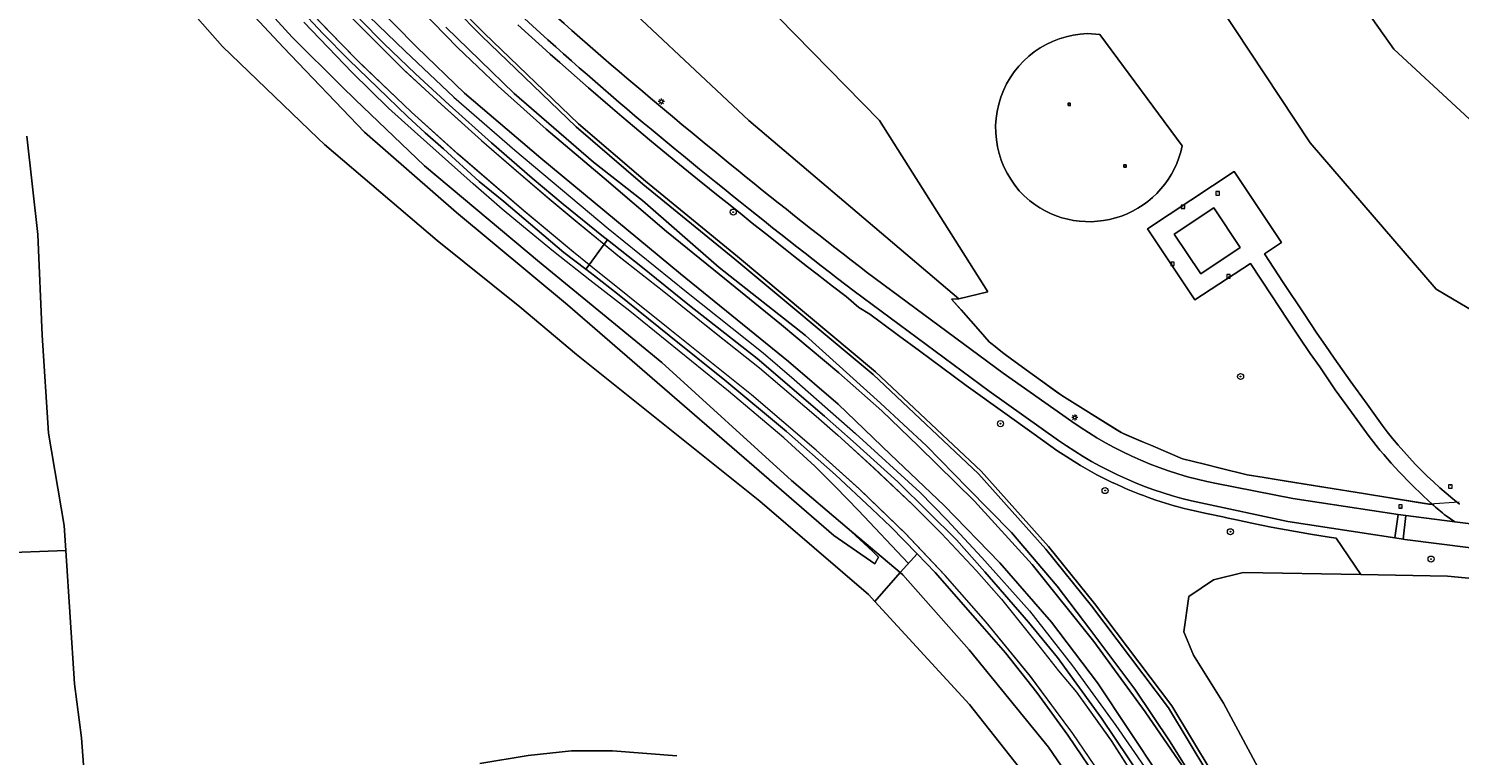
# Model space of a CAD drawing. Header units: metres. Extents: x 168032 to 180145, y 382923 to 399665.
# Tile 126 of 256: x 177898 to 178087, y 387124 to 387220. Entities that reach past the tile are written whole.
import ezdxf
from ezdxf.enums import TextEntityAlignment as Align

# ---------------------------------------------------------------- set-up
doc = ezdxf.new("R2010")
doc.units = ezdxf.units.M
doc.linetypes.add('VW-3-3_STREEP', pattern=[6, 3, -3])
doc.layers.get('0').update_dxf_attribs({"color": 8, "lineweight": 18})
for name, color, linetype, lineweight in [('B-WE-GR-BEPLANTING_CULTUUR_BOSPLANTSOEN-GV', 8, 'Continuous', 18), ('B-WE-GR-BOOM-S', 8, 'Continuous', 18), ('B-WE-GR-BOS_LOOF-GV', 8, 'Continuous', 18), ('B-WE-GR-GROENVOORZIENING-GV', 8, 'Continuous', 18), ('B-WE-IE-MEUBILAIR_WEGMEUBILAIR-G', 8, 'Continuous', 18), ('B-WE-IE-MEUBILAIR_WEGMEUBILAIR-S', 8, 'Continuous', 25), ('B-WE-IE-TERREINAFSCHEIDING_KUNSTMATIG_HEKWERK-G', 8, 'IE-TERREINAFSCHEIDING-KUNSTMATIG', 18), ('B-WE-KL-ET_LS_OV_LICHTMAST-S', 8, 'Continuous', 18), ('B-WE-OG-BEBOUWING-GV', 8, 'Continuous', 18), ('B-WE-OG-TERREIN_CULTUURSCHEIDING-GV', 8, 'Continuous', 18), ('B-WE-OG-TERREIN_ONBEGROEID-GV', 8, 'Continuous', 18), ('B-WE-OG-WATER_MEER-GV', 8, 'Continuous', 18), ('B-WE-OG-WATER_SLOOT-GV', 8, 'Continuous', 18), ('B-WE-OG-WEG-GV', 8, 'Continuous', 18), ('B-WE-RI-GWA_KOLK-S', 8, 'Continuous', 18), ('B-WE-RI-GWA_RIOOLPUT-S', 8, 'Continuous', 18), ('B-WE-VH-VERHARDING_ASFALT-GV', 8, 'Continuous', 18), ('B-WE-VH-VERHARDING_TEGEL-GV', 8, 'Continuous', 18), ('B-WE-VW-MARKERING_LANGS_STREEP_33-G', 8, 'VW-3-3_STREEP', 13), ('B-WE-VW-MARKERING_LANGS_STREEP_DOORGETROKKEN_3X015-G', 8, 'Continuous', 13), ('B-WE-VW-MARKERING_PICTOGRAM-G', 8, 'Continuous', 18)]:
    doc.layers.add(name, color=color, linetype=linetype, lineweight=lineweight)
doc.styles.add('NLCS-ISO', font='NLCS-ISO.ttf')
doc.linetypes.add('IE-TERREINAFSCHEIDING-KUNSTMATIG', pattern='A,4,[82,NLCS.SHX,S=0.75,R=90,X=0,Y=0],4,-2', length=10)

# ---------------------------------------------------------------- blocks, each defined once
blk = doc.blocks.new('SKL-ET_OV_LICHTMAST-SO')
at = {"color": 0, "linetype": 'ByBlock', "lineweight": 18}
for points in [[(-1.25, 0), (-2, 0)], [(-1.41, 1.41), (-0.88, 0.88)], [(0, 2), (0, 1.25)], [(0.88, 0.88), (1.41, 1.41)], [(2, 0), (1.25, 0)], [(-1.41, -1.41), (-0.88, -0.88)], [(0, -1.25), (0, -2)], [(0.88, -0.88), (1.41, -1.41)]]:
    blk.add_lwpolyline(points, dxfattribs=at)
blk.add_circle((0, 0), 1, dxfattribs=at)
blk = doc.blocks.new('SRI-KOLK-SO')
at = {"color": 0, "linetype": 'ByBlock', "lineweight": 18}
blk.add_lwpolyline([(-1.125, -1.125), (1.125, -1.125), (1.125, 1.125), (-1.125, 1.125)], close=True, dxfattribs=at)
at = {"color": 0, "linetype": 'ByBlock', "lineweight": 18, "style": 'NLCS-ISO'}
blk.add_text('k', height=1.5, dxfattribs=at).set_placement((0, 0), align=Align.MIDDLE_CENTER)
blk = doc.blocks.new('SRI-PUT_INSPECTIEPUT_RIOOLPUT-SO')
at = {"color": 0, "linetype": 'ByBlock', "lineweight": 18}
blk.add_lwpolyline([(-1.12, -1.12), (1.12, -1.12), (1.12, 1.12), (-1.12, 1.12)], close=True, dxfattribs=at)
at = {"color": 0, "linetype": 'ByBlock', "lineweight": 18, "style": 'NLCS-ISO'}
blk.add_text('r', height=1.5, dxfattribs=at).set_placement((0, 0.28), align=Align.MIDDLE_CENTER)
blk = doc.blocks.new('SIE-WEG_SPEELTOESTEL-SO')
at = {"flags": 128}
blk.add_lwpolyline([(-0.75, -0.75), (0.75, -0.75), (0.75, 0.75), (-0.75, 0.75)], close=True, dxfattribs=at)
at = {"style": 'NLCS-ISO'}
blk.add_text('SPT', height=0.45, dxfattribs=at).set_placement((0, 0), align=Align.MIDDLE_CENTER)
blk = doc.blocks.new('SGR-BOOM_01-SO')
at = {"linetype": 'ByBlock', "lineweight": 18}
h = blk.add_hatch(color=0, dxfattribs=at)
h.dxf.hatch_style = 1
edge = h.paths.add_edge_path()
edge.add_arc((0, 0), 0.25, 0, 360)
at = {"color": 0, "linetype": 'ByBlock', "lineweight": 18}
for radius in [2, 0.25]:
    blk.add_circle((0, 0), radius, dxfattribs=at)

msp = doc.modelspace()

# ---------------------------------------------------------------- linework, layer by layer
at = {"layer": 'B-WE-GR-BEPLANTING_CULTUUR_BOSPLANTSOEN-GV', "flags": 128}
for points in [[(177918.556, 387223.914), (177923.854, 387217.952), (177936.45, 387205.83), (177937.311, 387205.002), (177952.198, 387192.348), (177963.103, 387183.579), (177970.591, 387177.301), (177994.793, 387157.93), (178009.158, 387145.617), (178009.993, 387144.707), (178013.341, 387148.499), (178006.333, 387154.427), (178009.653, 387151.315), (178010.479, 387150.554), (178010.268, 387150.238), (178009.992, 387149.649), (178004.556, 387153.413), (177969.413, 387183.841), (177954.766, 387196.035), (177942.58, 387206.658), (177931.916, 387217.807), (177921.698, 387228.781)], [(177893.814, 387151.056), (177903.166, 387151.44), (177902.955, 387154.721), (177900.889, 387166.922), (177900.017, 387179.852), (177899.46, 387193.151), (177898.011, 387206.123)]]:
    msp.add_lwpolyline(points, dxfattribs=at)
at = {"layer": 'B-WE-GR-BOS_LOOF-GV', "flags": 128}
msp.add_lwpolyline([(177957.127, 387262.727), (177944.263, 387283.2), (177940.096, 387306.934), (177942.421, 387329.128), (177970.544, 387352.057), (177960.076, 387369.45), (177939.058, 387371.235), (177923.428, 387344.438), (177912.195, 387312.007), (177927.232, 387279.939), (177952.235, 387246.783), (177993.362, 387208.192), (178021.082, 387184.639), (178024.887, 387185.545), (178010.574, 387208.192)], close=True, dxfattribs=at)
msp.add_lwpolyline([(178112.609, 387145.476), (178085.596, 387148.049), (178074.138, 387148.254), (178058.601, 387148.531), (178054.673, 387147.545), (178051.431, 387145.33), (178050.766, 387140.668), (178052.075, 387137.613), (178056.003, 387131.259), (178063.488, 387117.339), (178072.68, 387099.828), (178077.605, 387085.487), (178078.984, 387080.092), (178083.286, 387064.612), (178088.506, 387044.128)], dxfattribs=at)
at = {"layer": 'B-WE-GR-GROENVOORZIENING-GV', "flags": 128}
for points in [[(177957.127, 387262.727), (178010.574, 387208.192), (178024.887, 387185.545), (178021.082, 387184.639), (178020.107, 387184.61), (178021.372, 387183.174), (178022.647, 387181.727), (178023.93, 387180.27), (178025.086, 387178.959), (178025.297, 387178.779), (178025.865, 387178.326), (178026.386, 387177.91), (178027.023, 387177.403), (178028.009, 387176.678), (178030.752, 387174.677), (178034.657, 387171.881), (178041.821, 387167.408), (178042.496, 387166.986), (178042.926, 387166.786), (178045.096, 387165.861), (178046.402, 387165.304), (178050.611, 387163.509), (178053.486, 387162.8), (178055.555, 387162.295), (178059.122, 387161.424), (178061.376, 387161.058), (178064.305, 387160.585), (178069.542, 387159.737), (178074.51, 387158.934), (178081.437, 387157.813), (178083.115, 387157.542), (178083.567, 387157.548)], [(178253.831, 387154.459), (178213.864, 387158.918), (178173.18, 387163.221), (178127.177, 387168.935), (178104.249, 387173.992), (178084.076, 387185.923), (178067.466, 387205.213), (178045.504, 387238.437)], [(178038.063, 387219.642), (178039.67, 387219.518), (178050.569, 387204.818)], [(178075.241, 387166.466), (178072.913, 387169.688), (178070.775, 387172.647), (178068.714, 387175.643), (178067.47, 387177.441), (178065.993, 387179.579), (178064.399, 387181.96), (178062.382, 387185.039), (178059.565, 387189.301), (178052.251, 387184.521), (178045.971, 387193.87), (178057.415, 387201.461), (178057.601, 387201.184), (178063.67, 387192.09), (178061.407, 387190.569), (178063.895, 387186.8), (178066.661, 387182.649), (178068.347, 387180.103), (178069.48, 387178.468), (178070.608, 387176.814), (178072.737, 387173.822), (178075.005, 387170.725)]]:
    msp.add_lwpolyline(points, dxfattribs=at)
at = {"layer": 'B-WE-GR-GROENVOORZIENING-GV'}
for points in [[(178030.437, 387197.571, -0.6923033), (178038.063, 387219.642)], [(178050.569, 387204.818, -0.5594514), (178030.437, 387197.571)], [(178075.005, 387170.725, 0.0804111), (178087.17, 387157.546)], [(178083.567, 387157.548, -0.0473213), (178075.241, 387166.466)]]:
    msp.add_lwpolyline(points, format="xyb", dxfattribs=at)
at = {"layer": 'B-WE-IE-MEUBILAIR_WEGMEUBILAIR-G', "flags": 128}
for points in [[(177954.384, 387211.238), (177947.949, 387217.315), (177940.776, 387224.283), (177936.589, 387228.992), (177931.729, 387234.479), (177926.084, 387241.416), (177921.554, 387247.309), (177916.277, 387254.526), (177910.071, 387263.573), (177903.471, 387274.312), (177898.047, 387283.795)], [(178014.359, 387149.767), (178007.834, 387156.715), (178004.792, 387159.826), (178002.043, 387162.539), (177997.977, 387166.273), (177990.656, 387172.462), (177977.614, 387183.005), (177972.365, 387187.111), (177967.55, 387190.909), (177963.602, 387194.143), (177960.795, 387196.485), (177956.944, 387199.831), (177949.212, 387206.748), (177945.776, 387209.794), (177940.95, 387214.525), (177934.577, 387221.14)], [(177954.384, 387211.238), (177962.436, 387204.271), (177974.775, 387193.921), (177985.095, 387185.557), (177995.224, 387177.512), (177999.33, 387174.001), (178007.431, 387166.866), (178015.899, 387159.101), (178019.476, 387155.463), (178024.116, 387150.509), (178030.408, 387143.452), (178036.096, 387136.189), (178041.808, 387128.323), (178045.547, 387122.923), (178048.908, 387117.492), (178053.978, 387108.423), (178059.921, 387096.16), (178063.463, 387087.679), (178068.513, 387073.491), (178071.94, 387062.567)]]:
    msp.add_lwpolyline(points, dxfattribs=at)
at = {"layer": 'B-WE-IE-TERREINAFSCHEIDING_KUNSTMATIG_HEKWERK-G', "flags": 128}
msp.add_lwpolyline([(178087.149, 387157.789), (178083.194, 387157.53), (178059.141, 387161.42), (178050.649, 387163.494), (178042.58, 387166.935), (178034.145, 387172.202), (178027.089, 387177.351), (178025.121, 387178.921), (178020.107, 387184.61)], dxfattribs=at)
at = {"layer": 'B-WE-OG-BEBOUWING-GV', "flags": 128}
msp.add_lwpolyline([(178053.012, 387187.93), (178058.23, 387191.421), (178054.73, 387196.651), (178049.513, 387193.16)], close=True, dxfattribs=at)
at = {"layer": 'B-WE-OG-TERREIN_CULTUURSCHEIDING-GV', "flags": 128}
for points in [[(178083.567, 387157.548), (178083.115, 387157.542), (178081.437, 387157.813), (178074.51, 387158.934), (178069.542, 387159.737), (178064.305, 387160.585), (178061.376, 387161.058), (178059.122, 387161.424), (178055.555, 387162.295), (178053.486, 387162.8), (178050.611, 387163.509), (178046.402, 387165.304), (178045.096, 387165.861), (178042.926, 387166.786), (178042.496, 387166.986), (178041.821, 387167.408), (178034.657, 387171.881), (178030.752, 387174.677), (178028.009, 387176.678), (178027.023, 387177.403), (178026.386, 387177.91), (178025.865, 387178.326), (178025.297, 387178.779), (178025.086, 387178.959), (178023.93, 387180.27), (178022.647, 387181.727), (178021.372, 387183.174), (178020.107, 387184.61), (178021.082, 387184.639), (177993.362, 387208.192), (177952.235, 387246.783)], [(177951.259, 387226.946), (177958.39, 387219.724), (177970.873, 387207.73), (177979.689, 387200.169), (177991.831, 387190.245), (178010.077, 387175.011), (178024.026, 387161.874), (178032.927, 387151.94), (178038.976, 387144.445), (178049.186, 387130.937), (178056.971, 387117.962), (178065.283, 387102.773), (178070.219, 387089.709), (178076.294, 387072.261), (178079.736, 387056.277), (178083.192, 387040.026), (178087.014, 387014.247)], [(177962.864, 387220.799), (177964.272, 387219.516), (177966.065, 387217.896), (177967.115, 387216.955), (177968.393, 387215.817), (177969.535, 387214.806), (177970.661, 387213.815), (177972.161, 387212.504), (177975.015, 387210.04), (177976.587, 387208.698), (177978.246, 387207.294), (177980.233, 387205.627), (177983.481, 387202.942), (177986.572, 387200.428), (177988.152, 387199.158), (177989.297, 387198.245), (177990.861, 387196.982), (177992.444, 387195.71), (177993.786, 387194.636), (177995.532, 387193.247), (177998.145, 387191.184), (177999.233, 387190.33), (178001.083, 387188.885), (178002.371, 387187.884), (178004.384, 387186.329), (178006.19, 387184.942), (178007.877, 387183.505), (178009.313, 387182.627), (178010.873, 387181.475), (178013.117, 387179.817), (178015.859, 387177.792), (178022.058, 387173.214), (178027.139, 387169.535), (178031.013, 387166.778), (178034.028, 387164.636), (178037.129, 387162.641), (178039.294, 387161.425), (178040.87, 387160.624), (178041.299, 387160.417), (178041.649, 387160.252), (178042.044, 387160.069), (178042.617, 387159.811), (178043.006, 387159.641), (178043.398, 387159.473), (178044.463, 387159.037), (178044.93, 387158.854), (178045.443, 387158.659), (178046.109, 387158.415), (178046.952, 387158.121), (178047.771, 387157.851), (178049.496, 387157.331), (178050.033, 387157.182), (178050.648, 387157.02), (178051.383, 387156.836), (178052.393, 387156.602), (178053.145, 387156.441), (178053.774, 387156.307), (178055.929, 387155.848), (178056.64, 387155.696), (178057.744, 387155.461), (178058.75, 387155.247), (178059.759, 387155.032), (178062.321, 387154.486), (178067.484, 387153.577), (178069.973, 387153.196), (178070.904, 387153.054), (178074.138, 387148.254), (178085.596, 387148.049), (178112.609, 387145.476)], [(177989.297, 387198.245), (177988.152, 387199.158), (177986.572, 387200.428), (177983.481, 387202.942), (177980.233, 387205.627), (177978.246, 387207.294), (177976.587, 387208.698), (177975.015, 387210.04), (177972.161, 387212.504), (177970.661, 387213.815), (177969.535, 387214.806), (177968.393, 387215.817), (177967.115, 387216.955), (177966.065, 387217.896), (177964.272, 387219.516), (177962.864, 387220.799)], [(178063.488, 387117.339), (178056.003, 387131.259), (178052.075, 387137.613), (178050.766, 387140.668), (178051.431, 387145.33), (178054.673, 387147.545), (178058.601, 387148.531), (178074.138, 387148.254), (178070.904, 387153.054), (178069.973, 387153.196), (178067.484, 387153.577), (178062.321, 387154.486), (178059.759, 387155.032), (178058.75, 387155.247), (178057.744, 387155.461), (178056.64, 387155.696), (178055.929, 387155.848), (178053.774, 387156.307), (178053.145, 387156.441), (178052.393, 387156.602), (178051.383, 387156.836), (178050.648, 387157.02), (178050.033, 387157.182), (178049.496, 387157.331), (178047.771, 387157.851), (178046.952, 387158.121), (178046.109, 387158.415), (178045.443, 387158.659), (178044.93, 387158.854), (178044.463, 387159.037), (178043.398, 387159.473), (178043.006, 387159.641), (178042.617, 387159.811), (178042.044, 387160.069), (178041.649, 387160.252), (178041.299, 387160.417), (178040.87, 387160.624), (178039.294, 387161.425), (178037.129, 387162.641), (178034.028, 387164.636), (178031.013, 387166.778), (178027.139, 387169.535), (178022.058, 387173.214), (178015.859, 387177.792), (178013.117, 387179.817), (178010.873, 387181.475), (178009.313, 387182.627), (178007.877, 387183.505), (178006.19, 387184.942), (178004.384, 387186.329), (178002.371, 387187.884), (178001.083, 387188.885), (177999.233, 387190.33), (177998.145, 387191.184), (177995.532, 387193.247), (177993.786, 387194.636), (177992.444, 387195.71), (177990.861, 387196.982), (177989.297, 387198.245)], [(178009.028, 387188.063), (178026.941, 387174.825), (178035.988, 387168.43)], [(178034.237, 387165.958), (178025.085, 387172.472), (178007.232, 387185.657)], [(178055.084, 387160.255), (178065.176, 387158.274), (178079.061, 387156.187), (178080.088, 387156.033), (178086.572, 387155.215), (178085.393, 387155.99)], [(178104.203, 386964.884), (178130.078, 387136.082), (178128.161, 387144.871), (178127.362, 387146.882), (178079.941, 387152.888), (178079.74, 387152.919), (178078.656, 387153.084), (178064.527, 387155.244), (178053.041, 387157.69)]]:
    msp.add_lwpolyline(points, dxfattribs=at)
at = {"layer": 'B-WE-OG-TERREIN_CULTUURSCHEIDING-GV'}
for points in [[(177958.783, 387230.371, 0.0132828), (177975.18, 387215.523)], [(177990.094, 387199.146, -0.0220123), (177956.639, 387228.244)], [(177975.18, 387215.523, 0.01305), (178009.028, 387188.063)], [(178007.232, 387185.657, -0.0069532), (177990.094, 387199.146)], [(178035.988, 387168.43, 0.1056087), (178055.084, 387160.255)], [(178053.041, 387157.69, -0.1024867), (178034.237, 387165.958)], [(178085.393, 387155.99, -0.0088565), (178083.567, 387157.548)]]:
    msp.add_lwpolyline(points, format="xyb", dxfattribs=at)
at = {"layer": 'B-WE-OG-TERREIN_ONBEGROEID-GV', "flags": 128}
for points in [[(178274.88, 387164.191), (178260.862, 387164.385), (178238.086, 387166.426), (178196.518, 387171.297), (178158.866, 387176.297), (178106.631, 387191.579), (178078.503, 387217.584), (178056.829, 387248.224)], [(178045.504, 387238.437), (178067.466, 387205.213), (178084.076, 387185.923), (178104.249, 387173.992), (178127.177, 387168.935), (178173.18, 387163.221), (178213.864, 387158.918), (178253.831, 387154.459), (178274.784, 387154.34), (178288.94, 387157.896), (178286.369, 387165.192)], [(178039.67, 387219.518), (178038.063, 387219.642)], [(178050.569, 387204.818), (178039.67, 387219.518)]]:
    msp.add_lwpolyline(points, dxfattribs=at)
at = {"layer": 'B-WE-OG-TERREIN_ONBEGROEID-GV'}
for points in [[(178038.063, 387219.642, 0.6923033), (178030.437, 387197.571)], [(178030.437, 387197.571, 0.5594514), (178050.569, 387204.818)]]:
    msp.add_lwpolyline(points, format="xyb", dxfattribs=at)
at = {"layer": 'B-WE-OG-WATER_MEER-GV', "flags": 128}
msp.add_lwpolyline([(177985.653, 387409.099), (177985.613, 387404.689), (177982.599, 387401.528), (177984.997, 387392.819), (177999.061, 387356.312), (178014.86, 387321.581), (178033.493, 387286.799), (178056.829, 387248.224), (178078.503, 387217.584), (178106.631, 387191.579), (178158.866, 387176.297), (178196.518, 387171.297), (178238.086, 387166.426), (178260.862, 387164.385), (178274.88, 387164.191)], dxfattribs=at)
at = {"layer": 'B-WE-OG-WATER_SLOOT-GV', "flags": 128}
for points in [[(178086.509, 387014.244), (178082.699, 387039.937), (178079.247, 387056.173), (178075.811, 387072.126), (178069.749, 387089.539), (178064.828, 387102.563), (178056.537, 387117.713), (178048.771, 387130.657), (178038.582, 387144.137), (178032.547, 387151.616), (178023.668, 387161.524), (178009.745, 387174.637), (177991.513, 387189.86), (177979.368, 387199.786), (177970.547, 387207.351), (177958.039, 387219.368), (177950.894, 387226.603)], [(177943.543, 387223.922), (177949.489, 387217.86), (177955.798, 387211.77), (177965.857, 387203.195), (177984.33, 387187.925), (177998.575, 387176.346), (178005.116, 387170.752), (178012.053, 387164.084), (178019.116, 387157.36), (178026.466, 387149.801), (178033.29, 387141.955), (178039.363, 387133.97), (178047.564, 387121.651), (178052.088, 387113.848), (178056.171, 387106.809), (178063.405, 387091.41), (178068.664, 387077.689), (178072.843, 387065.415), (178076.053, 387054.749), (178079.252, 387035.619), (178080.777, 387025.789)], [(178051.55, 387121.56), (178045.663, 387130.144), (178038.884, 387139.425), (178030.735, 387149.583), (178023.122, 387157.928), (178015.725, 387165.211), (178010.923, 387169.84), (178005.225, 387174.864), (177997.663, 387181.206), (177988.742, 387188.455), (177982.457, 387193.511), (177974.227, 387200.575), (177966.586, 387207.048), (177960.251, 387212.719), (177954.881, 387217.836), (177950.033, 387222.798)], [(177950.033, 387222.798), (177954.881, 387217.836), (177960.251, 387212.719), (177966.586, 387207.048), (177974.227, 387200.575), (177982.457, 387193.511), (177988.742, 387188.455), (177997.663, 387181.206), (178005.225, 387174.864), (178010.923, 387169.84), (178015.725, 387165.211), (178023.122, 387157.928), (178030.735, 387149.583), (178038.884, 387139.425), (178045.663, 387130.144), (178051.55, 387121.56)], [(177953.348, 387220.48), (177962.363, 387211.734), (177972.851, 387202.681), (177979.304, 387197.601), (177989.421, 387188.775), (178000.841, 387179.78), (178010.729, 387170.848), (178016.811, 387165.219), (178022.197, 387159.693), (178028.024, 387153.814), (178034.064, 387146.714), (178038.384, 387141.057), (178044.291, 387133.108), (178048.974, 387126.154), (178054.08, 387117.966)], [(178054.08, 387117.966), (178048.974, 387126.154), (178044.291, 387133.108), (178038.384, 387141.057), (178034.064, 387146.714), (178028.024, 387153.814), (178022.197, 387159.693), (178016.811, 387165.219), (178010.729, 387170.848), (178000.841, 387179.78), (177989.421, 387188.775), (177979.304, 387197.601), (177972.851, 387202.681), (177962.363, 387211.734), (177953.348, 387220.48)]]:
    msp.add_lwpolyline(points, dxfattribs=at)
at = {"layer": 'B-WE-OG-WEG-GV', "flags": 128}
for points in [[(177921.698, 387228.781), (177931.916, 387217.807), (177942.58, 387206.658), (177954.766, 387196.035), (177969.413, 387183.841), (178004.556, 387153.413), (178009.992, 387149.649), (178010.268, 387150.238), (178010.479, 387150.554), (178009.653, 387151.315), (178006.333, 387154.427), (177998.989, 387160.638), (177981.855, 387176.253), (177965.708, 387189.465), (177950.51, 387202.214), (177941.382, 387210.955), (177939.601, 387212.662), (177933.051, 387219.162), (177924.711, 387228.319)], [(177924.711, 387228.319), (177933.051, 387219.162), (177939.601, 387212.662), (177941.382, 387210.955), (177950.51, 387202.214), (177965.708, 387189.465), (177981.855, 387176.253), (177998.989, 387160.638), (178006.333, 387154.427), (178013.341, 387148.499), (178015.548, 387150.999), (178012.112, 387154.551), (178009.576, 387156.916), (178004.8, 387161.418), (177998.336, 387167.127), (177990.181, 387173.89), (177982.822, 387179.789), (177975.993, 387185.28), (177972.975, 387187.693), (177971.816, 387188.562), (177968.914, 387190.736), (177961.002, 387197.472), (177957.758, 387200.106), (177953.037, 387204.435), (177950.623, 387206.571), (177948.264, 387208.695), (177944.371, 387212.504), (177940.501, 387216.215), (177937.116, 387219.674), (177933.877, 387223.076)], [(177950.894, 387226.603), (177958.039, 387219.368), (177970.547, 387207.351), (177979.368, 387199.786), (177991.513, 387189.86), (178009.745, 387174.637), (178023.668, 387161.524), (178032.547, 387151.616), (178038.582, 387144.137), (178048.771, 387130.657), (178056.537, 387117.713), (178064.828, 387102.563), (178069.749, 387089.539), (178075.811, 387072.126), (178079.247, 387056.173), (178082.699, 387039.937), (178086.509, 387014.244)], [(178087.014, 387014.247), (178083.192, 387040.026), (178079.736, 387056.277), (178076.294, 387072.261), (178070.219, 387089.709), (178065.283, 387102.773), (178056.971, 387117.962), (178049.186, 387130.937), (178038.976, 387144.445), (178032.927, 387151.94), (178024.026, 387161.874), (178010.077, 387175.011), (177991.831, 387190.245), (177979.689, 387200.169), (177970.873, 387207.73), (177958.39, 387219.724), (177951.259, 387226.946)], [(178033.047, 387117.696), (178022.466, 387131.098), (178009.993, 387144.707), (178009.158, 387145.617), (177994.793, 387157.93), (177970.591, 387177.301), (177963.103, 387183.579), (177952.198, 387192.348), (177937.311, 387205.002), (177936.45, 387205.83), (177923.854, 387217.952), (177918.556, 387223.914)], [(178080.777, 387025.789), (178079.252, 387035.619), (178076.053, 387054.749), (178072.843, 387065.415), (178068.664, 387077.689), (178063.405, 387091.41), (178056.171, 387106.809), (178052.088, 387113.848), (178047.564, 387121.651), (178039.363, 387133.97), (178033.29, 387141.955), (178026.466, 387149.801), (178019.116, 387157.36), (178012.053, 387164.084), (178005.116, 387170.752), (177998.575, 387176.346), (177984.33, 387187.925), (177965.857, 387203.195), (177955.798, 387211.77), (177949.489, 387217.86), (177943.543, 387223.922)], [(177941.987, 387221.548), (177945.153, 387218.349), (177949.347, 387214.324), (177953.767, 387210.233), (177959.377, 387205.218), (177964.732, 387200.558), (177968.832, 387197.114), (177974.163, 387192.824), (177974.683, 387192.417), (177979.099, 387188.964), (177985.524, 387183.749), (177994.451, 387176.755), (178003.345, 387169.13), (178007.102, 387165.801), (178013.032, 387160.477), (178017.017, 387156.521), (178020.751, 387152.848), (178024.504, 387148.584), (178030.26, 387141.973), (178034.078, 387137.277), (178039.909, 387129.278), (178045.424, 387121.112)], [(177898.011, 387206.123), (177899.46, 387193.151), (177900.017, 387179.852), (177900.889, 387166.922), (177902.955, 387154.721), (177903.166, 387151.44), (177904.302, 387133.812), (177905.248, 387126.696), (177905.734, 387120.123)], [(177905.734, 387120.123), (177905.248, 387126.696), (177904.302, 387133.812), (177903.166, 387151.44), (177893.814, 387151.056)], [(178039.984, 387120.34), (178035.452, 387127.027), (178031.382, 387132.669), (178027.234, 387137.919), (178024.15, 387141.45), (178017.939, 387148.528), (178015.548, 387150.999), (178013.341, 387148.499), (178013.676, 387148.216), (178022.423, 387138.301), (178032.897, 387125.465), (178039.846, 387115.296)], [(178039.846, 387115.296), (178032.897, 387125.465), (178022.423, 387138.301), (178013.676, 387148.216), (178013.341, 387148.499), (178009.993, 387144.707), (178022.466, 387131.098), (178033.047, 387117.696)], [(177957.815, 387123.314), (177964.192, 387124.381), (177969.909, 387124.969), (177975.356, 387124.973), (177983.853, 387124.318)], [(177983.853, 387124.318), (177975.356, 387124.973), (177969.909, 387124.969), (177964.192, 387124.381), (177957.815, 387123.314)]]:
    msp.add_lwpolyline(points, dxfattribs=at)
at = {"layer": 'B-WE-VH-VERHARDING_ASFALT-GV'}
for points in [[(177975.18, 387215.523, -0.0132828), (177958.783, 387230.371)], [(177956.639, 387228.244, 0.0220123), (177990.094, 387199.146)], [(178009.028, 387188.063, -0.01305), (177975.18, 387215.523)], [(177990.094, 387199.146, 0.0069532), (178007.232, 387185.657)], [(178055.084, 387160.255, -0.1056087), (178035.988, 387168.43)], [(178034.237, 387165.958, 0.1024867), (178053.041, 387157.69)]]:
    msp.add_lwpolyline(points, format="xyb", dxfattribs=at)
at = {"layer": 'B-WE-VH-VERHARDING_ASFALT-GV', "flags": 128}
for points in [[(177933.877, 387223.076), (177937.116, 387219.674), (177940.501, 387216.215), (177944.371, 387212.504), (177948.264, 387208.695), (177950.623, 387206.571), (177953.037, 387204.435), (177957.758, 387200.106), (177961.002, 387197.472), (177968.914, 387190.736), (177971.816, 387188.562), (177972.249, 387189.144), (177974.258, 387191.846), (177974.683, 387192.417), (177974.163, 387192.824), (177968.832, 387197.114), (177964.732, 387200.558), (177959.377, 387205.218), (177953.767, 387210.233), (177949.347, 387214.324), (177945.153, 387218.349), (177941.987, 387221.548)], [(178045.424, 387121.112), (178039.909, 387129.278), (178034.078, 387137.277), (178030.26, 387141.973), (178024.504, 387148.584), (178020.751, 387152.848), (178017.017, 387156.521), (178013.032, 387160.477), (178007.102, 387165.801), (178003.345, 387169.13), (177994.451, 387176.755), (177985.524, 387183.749), (177979.099, 387188.964), (177974.683, 387192.417), (177974.258, 387191.846), (177972.249, 387189.144), (177971.816, 387188.562), (177972.975, 387187.693), (177975.993, 387185.28), (177982.822, 387179.789), (177990.181, 387173.89), (177998.336, 387167.127), (178004.8, 387161.418), (178009.576, 387156.916), (178012.112, 387154.551), (178015.548, 387150.999), (178017.939, 387148.528), (178024.15, 387141.45), (178027.234, 387137.919), (178031.382, 387132.669), (178035.452, 387127.027), (178039.984, 387120.34)], [(178035.988, 387168.43), (178026.941, 387174.825), (178009.028, 387188.063)], [(178007.232, 387185.657), (178025.085, 387172.472), (178034.237, 387165.958)], [(178053.041, 387157.69), (178064.527, 387155.244), (178078.656, 387153.084), (178079.061, 387156.187), (178065.176, 387158.274), (178055.084, 387160.255)], [(178138.49, 387145.472), (178148.98, 387144.143), (178151.178, 387143.865), (178154.311, 387143.468), (178157.67, 387143.043), (178165.891, 387142.002), (178166.316, 387145.15), (178086.572, 387155.215), (178080.088, 387156.033), (178079.74, 387152.919), (178079.941, 387152.888), (178127.362, 387146.882), (178128.161, 387144.871), (178130.078, 387136.082), (178104.203, 386964.884)]]:
    msp.add_lwpolyline(points, dxfattribs=at)
msp.add_lwpolyline([(178080.088, 387156.033), (178079.061, 387156.187), (178078.656, 387153.084), (178079.74, 387152.919)], close=True, dxfattribs=at)
at = {"layer": 'B-WE-VH-VERHARDING_TEGEL-GV', "flags": 128}
for points in [[(178075.005, 387170.725), (178072.737, 387173.822), (178070.608, 387176.814), (178069.48, 387178.468), (178068.347, 387180.103), (178066.661, 387182.649), (178063.895, 387186.8), (178061.407, 387190.569), (178063.67, 387192.09), (178057.601, 387201.184), (178057.415, 387201.461), (178045.971, 387193.87), (178052.251, 387184.521), (178059.565, 387189.301), (178062.382, 387185.039), (178064.399, 387181.96), (178065.993, 387179.579), (178067.47, 387177.441), (178068.714, 387175.643), (178070.775, 387172.647), (178072.913, 387169.688), (178075.241, 387166.466)], [(178085.393, 387155.99), (178086.572, 387155.215), (178166.316, 387145.15), (178166.877, 387146.836), (178089.134, 387156.695)]]:
    msp.add_lwpolyline(points, dxfattribs=at)
msp.add_lwpolyline([(178053.012, 387187.93), (178049.513, 387193.16), (178054.73, 387196.651), (178058.23, 387191.421)], close=True, dxfattribs=at)
at = {"layer": 'B-WE-VH-VERHARDING_TEGEL-GV'}
for points in [[(178087.17, 387157.546, -0.0804111), (178075.005, 387170.725)], [(178075.241, 387166.466, 0.0473213), (178083.567, 387157.548)], [(178083.567, 387157.548, 0.0088565), (178085.393, 387155.99)]]:
    msp.add_lwpolyline(points, format="xyb", dxfattribs=at)
at = {"layer": 'B-WE-VW-MARKERING_LANGS_STREEP_33-G', "const_width": 0.15, "flags": 128}
msp.add_lwpolyline([(177298.515, 388828.424), (177296.837, 388827.393), (177295.849, 388826.669), (177294.466, 388825.604), (177293.455, 388824.606), (177292.118, 388823.146), (177291.33, 388822.198), (177290.055, 388820.358), (177289.159, 388818.773), (177288.345, 388817.202), (177287.395, 388814.736), (177286.691, 388812.224), (177286.28, 388809.374), (177286.061, 388806.39), (177285.766, 388803.352), (177285.281, 388800.48), (177284.522, 388797.505), (177284.041, 388795.856), (177283.65, 388794.663), (177282.507, 388791.768), (177281.655, 388789.911), (177280.8, 388788.289), (177279.648, 388786.233), (177278.533, 388784.498), (177277.116, 388782.465), (177276.192, 388781.322), (177275.237, 388780.194), (177274.369, 388779.233), (177272.309, 388777.157), (177271.3, 388776.224), (177270.165, 388775.007), (177268.002, 388772.992), (177266.881, 388771.758), (177266.151, 388770.609), (177265.551, 388769.52), (177264.814, 388767.865), (177264.437, 388766.723), (177264.182, 388765.201), (177263.999, 388763.459), (177263.912, 388762.164), (177264.085, 388760.489), (177264.283, 388759.33), (177264.504, 388758.341), (177265.288, 388754.916), (177267.108, 388747.637), (177269.384, 388739.13), (177270.897, 388733.363), (177273.052, 388724.638), (177276.88, 388710.01), (177278.366, 388704.302), (177279.931, 388698.553), (177281.765, 388692.815), (177284.924, 388684.565), (177287.237, 388679.281), (177289.483, 388674.64), (177291.411, 388670.982), (177292.805, 388668.476), (177295.441, 388664.072), (177299.1, 388658.338), (177302.115, 388653.964), (177305.803, 388648.986), (177308.018, 388646.12), (177313.621, 388639.279), (177317.385, 388634.917), (177323.462, 388628.154), (177327.557, 388623.789), (177331.711, 388619.44), (177335.942, 388615.135), (177340.217, 388610.94), (177346.647, 388604.819), (177353.264, 388598.688), (177359.852, 388592.695), (177362.185, 388590.571), (177366.618, 388586.623), (177384.44, 388570.458), (177393.28, 388562.363), (177397.268, 388558.542), (177406.266, 388549.922), (177410.454, 388545.68), (177414.678, 388541.266), (177418.734, 388536.881), (177426.644, 388527.886), (177432.287, 388521.114), (177437.969, 388513.834), (177442.293, 388507.99), (177446.076, 388502.598), (177448.894, 388498.372), (177451.586, 388494.197), (177454.786, 388489.066), (177457.896, 388483.861), (177460.895, 388478.628), (177464.174, 388472.691), (177467.993, 388465.602), (177472.179, 388457.48), (177476.145, 388449.544), (177480.776, 388439.868), (177482.695, 388435.857), (177489.006, 388422.403), (177495.351, 388408.788), (177500.479, 388397.853), (177504.099, 388390.058), (177508.053, 388381.544), (177515.69, 388365.142), (177523.205, 388348.952), (177530.844, 388332.464), (177537.048, 388319.105), (177542.513, 388307.327), (177543.471, 388305.26), (177551.032, 388289.002), (177557.304, 388275.48), (177563.729, 388261.758), (177571.377, 388245.305), (177578.341, 388230.404), (177578.987, 388229.023), (177582.545, 388221.326), (177587.743, 388210.08), (177590.948, 388203.172), (177594.046, 388196.496), (177601.761, 388179.967), (177614.387, 388152.731), (177624.471, 388130.963), (177630.488, 388117.974), (177634.555, 388109.195), (177644.653, 388087.324), (177654.7, 388065.514), (177664.583, 388043.773), (177672.003, 388026.94), (177675.439, 388019.144), (177682.546, 388002.572), (177690.793, 387983.063), (177697.564, 387966.52), (177704.375, 387949.668), (177710.443, 387934.471), (177710.994, 387933.092), (177717.588, 387916.148), (177723.912, 387899.292), (177730.156, 387882.296), (177736.293, 387865.366), (177742.345, 387848.511), (177745.039, 387840.678), (177748.238, 387831.375), (177754.036, 387814.295), (177759.597, 387797.451), (177765.149, 387780.089), (177771.423, 387760.222), (177775.928, 387745.302), (177778.409, 387737.084), (177783.49, 387719.885), (177785.161, 387714.156), (177789.365, 387699.562), (177792.798, 387687.389), (177794.415, 387681.654), (177796.335, 387675.96), (177800.327, 387664.6), (177804.324, 387653.175), (177806.247, 387647.637), (177808.234, 387641.929), (177809.204, 387639.207), (177810.075, 387636.284), (177813.006, 387624.512), (177815.813, 387612.851), (177819.927, 387595.428), (177822.667, 387583.675), (177826.562, 387566.332), (177829.182, 387554.552), (177829.659, 387552.374), (177833.05, 387536.878), (177839.061, 387507.859), (177842.512, 387490.277), (177843.605, 387484.317), (177846.666, 387467.635), (177846.84, 387466.685), (177850.136, 387448.94), (177853.494, 387431.241), (177856.866, 387413.507), (177859.147, 387401.802), (177862.637, 387383.917), (177865.061, 387372.406), (177867.688, 387360.836), (177869.818, 387352.296), (177872.57, 387342.229), (177874.298, 387336.378), (177876.092, 387330.712), (177877.564, 387326.285), (177880.606, 387318.08), (177884.543, 387308.22), (177889.515, 387296.984), (177893.198, 387289.292), (177895.916, 387283.968), (177898.752, 387278.618), (177901.804, 387273.376), (177904.767, 387268.362), (177910.069, 387260.113), (177914.781, 387253.294), (177920.636, 387245.289), (177927.498, 387236.499), (177933.392, 387229.781), (177939.639, 387223.022), (177947.983, 387214.699), (177952.702, 387210.344), (177958.06, 387205.527), (177962.678, 387201.536), (177966.995, 387197.854), (177970.427, 387194.996), (177974.258, 387191.846), (177976.062, 387190.363), (177982.104, 387185.593), (177988.848, 387180.212), (177994.731, 387175.538), (178002.234, 387169.131), (178005.103, 387166.643), (178009.872, 387162.266), (178014.909, 387157.525), (178018.791, 387153.655), (178023.405, 387148.729), (178026.709, 387144.978), (178031.825, 387138.61), (178034.244, 387135.539), (178036.599, 387132.712), (178041.165, 387126.319), (178043.503, 387122.671), (178044.734, 387120.681), (178047.849, 387115.646), (178054.405, 387103.507), (178059.127, 387093.526), (178063.791, 387081.791), (178067.012, 387072.223), (178069.085, 387064.958), (178071.811, 387053.381), (178073.21, 387045.944), (178074.092, 387040.228), (178075.39, 387027.665), (178075.475, 387025.798), (178075.806, 387018.469), (178075.762, 387006.456), (178075.039, 386994.071), (178073.72, 386980.571), (178072.374, 386968.241), (178071.35, 386959.351), (178070.005, 386947.582), (178069.595, 386944.44), (178069.478, 386942.825), (178069.47, 386941.583), (178069.498, 386940.177), (178069.707, 386938.505), (178069.983, 386937.332), (178070.46, 386935.868)], dxfattribs=at)
at = {"layer": 'B-WE-VW-MARKERING_LANGS_STREEP_DOORGETROKKEN_3X015-G', "const_width": 0.15, "flags": 128}
msp.add_lwpolyline([(177934.096, 387223.928), (177937.85, 387220.03), (177941.697, 387216.049), (177948.82, 387209.263), (177954.943, 387203.72), (177963.593, 387196.283), (177970.187, 387190.797), (177972.249, 387189.144), (177982.691, 387180.776), (177993.715, 387171.971), (178002.23, 387164.662), (178007.854, 387159.604), (178014.01, 387153.671), (178019.251, 387148.12), (178024.654, 387141.993), (178030.549, 387134.806), (178036.124, 387127.25), (178041.834, 387118.868)], dxfattribs=at)
at = {"layer": 'B-WE-VW-MARKERING_PICTOGRAM-G', "flags": 128}
for points in [[(177952.702, 387210.344), (177947.983, 387214.699), (177939.639, 387223.022), (177933.392, 387229.781), (177927.498, 387236.499), (177920.636, 387245.289), (177914.781, 387253.294), (177910.069, 387260.113), (177904.767, 387268.362), (177901.804, 387273.376), (177898.752, 387278.618), (177895.916, 387283.968)], [(177897.715, 387273.484), (177899.949, 387269.644), (177903.206, 387264.442), (177904.485, 387262.466), (177907.543, 387257.741), (177908.658, 387256.084), (177909.427, 387254.94), (177911.804, 387251.531), (177913.702, 387248.863), (177916.339, 387245.246), (177919.137, 387241.606), (177922.742, 387237.03), (177927.391, 387231.444), (177930.357, 387228.052), (177934.096, 387223.928), (177937.85, 387220.03), (177941.697, 387216.049), (177948.82, 387209.263)], [(178041.834, 387118.868), (178036.124, 387127.25), (178030.549, 387134.806), (178024.654, 387141.993), (178019.251, 387148.12), (178014.01, 387153.671), (178007.854, 387159.604), (178002.23, 387164.662), (177993.715, 387171.971), (177982.691, 387180.776), (177972.249, 387189.144), (177970.187, 387190.797), (177963.593, 387196.283), (177954.943, 387203.72), (177948.82, 387209.263)], [(177952.702, 387210.344), (177958.06, 387205.527), (177962.678, 387201.536), (177966.995, 387197.854), (177970.427, 387194.996), (177974.258, 387191.846), (177976.062, 387190.363), (177982.104, 387185.593), (177988.848, 387180.212), (177994.731, 387175.538), (178002.234, 387169.131), (178005.103, 387166.643), (178009.872, 387162.266), (178014.909, 387157.525), (178018.791, 387153.655), (178023.405, 387148.729), (178026.709, 387144.978), (178031.825, 387138.61), (178034.244, 387135.539)], [(178034.244, 387135.539), (178036.599, 387132.712), (178041.165, 387126.319), (178043.503, 387122.671), (178044.734, 387120.681), (178047.849, 387115.646), (178054.405, 387103.507), (178059.127, 387093.526), (178063.791, 387081.791), (178067.012, 387072.223), (178069.085, 387064.958), (178071.811, 387053.381), (178073.21, 387045.944), (178074.092, 387040.228), (178075.39, 387027.665), (178075.475, 387025.798), (178075.806, 387018.469), (178075.762, 387006.456), (178075.039, 386994.071), (178073.72, 386980.571)]]:
    msp.add_lwpolyline(points, dxfattribs=at)

# ---------------------------------------------------------------- block references
at = {"layer": 'B-WE-GR-BOOM-S', "xscale": 0.2, "yscale": 0.2, "zscale": 0.2}
for p in [(177991.285, 387196.091), (178058.265, 387174.386), (178026.57, 387168.159), (178040.38, 387159.329), (178056.931, 387153.902), (178083.417, 387150.285)]:
    msp.add_blockref('SGR-BOOM_01-SO', p, dxfattribs=at)
at = {"layer": 'B-WE-IE-MEUBILAIR_WEGMEUBILAIR-S', "xscale": 0.2, "yscale": 0.2, "zscale": 0.2}
for p in [(178035.636, 387210.301), (178042.996, 387202.165)]:
    msp.add_blockref('SIE-WEG_SPEELTOESTEL-SO', p, dxfattribs=at)
at = {"layer": 'B-WE-KL-ET_LS_OV_LICHTMAST-S', "xscale": 0.2, "yscale": 0.2, "zscale": 0.2}
for p in [(177981.787, 387210.688), (178036.373, 387168.985)]:
    msp.add_blockref('SKL-ET_OV_LICHTMAST-SO', p, dxfattribs=at)
at = {"layer": 'B-WE-RI-GWA_KOLK-S', "xscale": 0.2, "yscale": 0.2, "zscale": 0.2}
for p in [(178050.671, 387196.781), (178049.271, 387189.272), (178056.691, 387187.605), (178079.39, 387157.226)]:
    msp.add_blockref('SRI-KOLK-SO', p, dxfattribs=at)
at = {"layer": 'B-WE-RI-GWA_RIOOLPUT-S', "xscale": 0.2, "yscale": 0.2, "zscale": 0.2}
for p in [(178055.246, 387198.565), (178085.967, 387159.885)]:
    msp.add_blockref('SRI-PUT_INSPECTIEPUT_RIOOLPUT-SO', p, dxfattribs=at)

doc.saveas('drawing.dxf')
